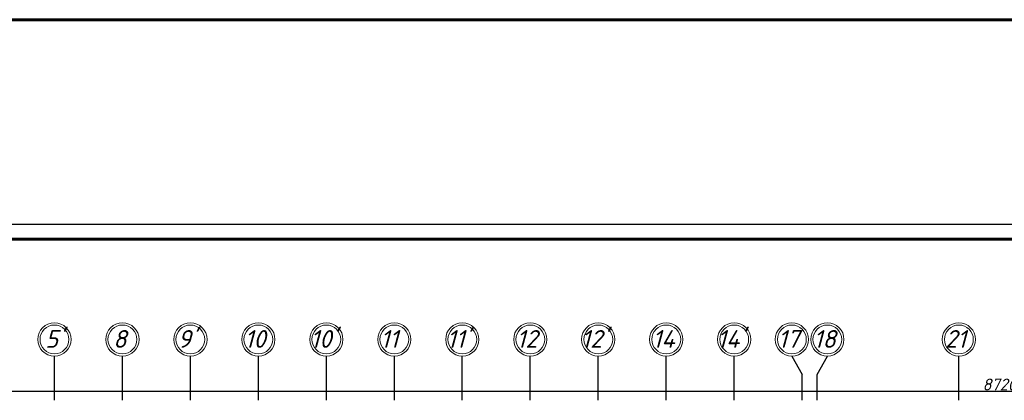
# Model space of a CAD drawing. Header units: millimetres. Extents: x 1112040 to 6903494, y -332921 to -150905.
# Tile 23 of 150: x 1386175 to 1419486, y -163794 to -150905. Entities that reach past the tile are written whole.
import ezdxf

# ---------------------------------------------------------------- set-up
doc = ezdxf.new("R2010")
doc.units = ezdxf.units.MM
doc.layers.add('os', color=253, linetype='Continuous')
doc.styles.get("Standard").update_dxf_attribs({"font": 'isocpeui.ttf'})
doc.dimstyles.new('ISO-25', dxfattribs={"dimtxt": 400, "dimasz": 100, "dimexe": 50, "dimexo": 50, "dimgap": 20, "dimtad": 1, "dimdec": 0, "dimtxsty": 'Standard', "dimblk": 'ARCHTICK', "dimcen": 20, "dimclrd": 1, "dimclre": 1, "dimadec": 0, "dimazin": 0, "dimtfac": 1, "dimtdec": 0, "dimtmove": 0, "dimatfit": 3, "dimldrblk": 'ARCHTICK', "dimfxl": 1, "dimarcsym": 0})

# ---------------------------------------------------------------- blocks, each defined once
blk = doc.blocks.new('_ArchTick')
at = {"color": 0, "linetype": 'ByBlock', "const_width": 0.15}
blk.add_lwpolyline([(-0.5, -0.5), (0.5, 0.5)], dxfattribs=at)
blk = doc.blocks.new('*D2194')
at = {"color": 1, "lineweight": -2, "transparency": 16777216}
for p, q in [((1375850, -163480), (1463050, -163480)), ((1375850, -163508), (1375850, -163530)), ((1463050, -163508), (1463050, -163530))]:
    blk.add_line(p, q, dxfattribs=at)
at = {"color": 1, "lineweight": -2, "transparency": 16777216, "xscale": 100, "yscale": 100, "zscale": 100, "rotation": 180}
blk.add_blockref('_ArchTick', (1375850, -163480), dxfattribs=at)
at = {"color": 1, "lineweight": -2, "transparency": 16777216, "xscale": 100, "yscale": 100, "zscale": 100}
blk.add_blockref('_ArchTick', (1463050, -163480), dxfattribs=at)
at = {"color": 0, "transparency": 16777216, "insert": (1419450, -163258), "char_height": 400, "attachment_point": 5}
blk.add_mtext('87200', dxfattribs=at)

msp = doc.modelspace()

# ---------------------------------------------------------------- linework, layer by layer
at = {"color": 1, "lineweight": 60, "ltscale": 100}
msp.add_lwpolyline([(1198252, -150904.9), (2155604.1, -150904.9), (2155604.1, -261182.8), (1198252, -261182.8)], close=True, dxfattribs=at)
at = {"linetype": 'Continuous', "lineweight": 25, "ltscale": 100}
msp.add_lwpolyline([(1357648.4, -241937.9), (1476548.4, -241937.9), (1476548.4, -157837.9), (1357648.4, -157837.9), (1357648.4, -241937.9)], dxfattribs=at)
at = {"linetype": 'Continuous', "lineweight": 60, "ltscale": 100}
msp.add_lwpolyline([(1359648.4, -241437.9), (1476048.4, -241437.9), (1476048.4, -158337.9), (1359648.4, -158337.9), (1359648.4, -241437.9)], dxfattribs=at)
at = {"layer": 'os'}
for p, q in [((1387349.8, -163794.2), (1387349.8, -162294.2)), ((1389649.8, -163794.2), (1389649.8, -162294.2)), ((1391949.8, -163794.2), (1391949.8, -162294.2)), ((1394249.8, -163794.2), (1394249.8, -162294.2)), ((1396549.8, -163794.2), (1396549.8, -162294.2)), ((1398849.8, -163794.2), (1398849.8, -162294.2)), ((1401149.8, -163794.2), (1401149.8, -162294.2)), ((1403449.8, -163794.2), (1403449.8, -162294.2)), ((1405749.8, -163794.2), (1405749.8, -162294.2)), ((1408049.8, -163794.2), (1408049.8, -162294.2)), ((1410349.8, -163794.2), (1410349.8, -162294.2)), ((1417949.8, -163794.2), (1417949.8, -162294.2)), ((1412649.8, -163794.2), (1412649.8, -162917.7)), ((1412649.8, -163794.2), (1412649.8, -162917.7)), ((1413149.8, -163794.2), (1413149.8, -162917.7)), ((1413149.8, -163794.2), (1413149.8, -162917.7))]:
    msp.add_line(p, q, dxfattribs=at)
at = {"layer": 'os', "color": 0}
for points in [[(1412299.8, -162294.2), (1412649.8, -162917.7)], [(1413149.8, -162917.7), (1413499.8, -162294.2)]]:
    msp.add_lwpolyline(points, dxfattribs=at)
at = {"layer": 'os', "color": 0, "lineweight": 0}
for centre, radius in [((1387349.8, -161731.7), 562.5), ((1389649.8, -161731.7), 562.5), ((1391949.8, -161731.7), 562.5), ((1394249.8, -161731.7), 562.5), ((1396549.8, -161731.7), 562.5), ((1398849.8, -161731.7), 562.5), ((1401149.8, -161731.7), 562.5), ((1403449.8, -161731.7), 562.5), ((1405749.8, -161731.7), 562.5), ((1408049.8, -161731.7), 562.5), ((1410349.8, -161731.7), 562.5), ((1412299.8, -161731.7), 562.5), ((1413499.8, -161731.7), 562.5), ((1417949.8, -161731.7), 562.5), ((1387349.8, -161731.7), 487.5), ((1389649.8, -161731.7), 487.5), ((1391949.8, -161731.7), 487.5), ((1394249.8, -161731.7), 487.5), ((1396549.8, -161731.7), 487.5), ((1398849.8, -161731.7), 487.5), ((1401149.8, -161731.7), 487.5), ((1403449.8, -161731.7), 487.5), ((1405749.8, -161731.7), 487.5), ((1408049.8, -161731.7), 487.5), ((1410349.8, -161731.7), 487.5), ((1412299.8, -161731.7), 487.5), ((1413499.8, -161731.7), 487.5), ((1417949.8, -161731.7), 487.5)]:
    msp.add_circle(centre, radius, dxfattribs=at)

# ---------------------------------------------------------------- texts
at = {"ltscale": 50}
for s, p in [("5'", (1387037.4, -162015.3)), ('8', (1389337.4, -162015.3)), ("9'", (1391524.4, -162015.3)), ('10', (1393783.1, -162015.3)), ("10'", (1396010.6, -162015.3)), ('11', (1398383.1, -162015.3)), ("11'", (1400626.6, -162015.3)), ('12', (1402983.1, -162015.3)), ("12'", (1405172.2, -162015.3)), ('14', (1407583.1, -162015.3)), ("14'", (1409770.3, -162015.3)), ('17', (1411833.1, -162015.3)), ('18', (1413033.1, -162015.3)), ('21', (1417483.1, -162015.3))]:
    msp.add_text(s, height=600, dxfattribs=at).set_placement(p)

# ---------------------------------------------------------------- dimensions: what is measured, and where the dimension line sits
dim = msp.add_linear_dim(base=(1463049.8, -163480.3), p1=(1375849.8, -163457.6), p2=(1463049.8, -163457.6), dimstyle='ISO-25')
dim.commit()
dim.dimension.update_dxf_attribs({"geometry": '*D2194', "text_midpoint": (1419449.8, -163257.8)})

doc.saveas('drawing.dxf')
